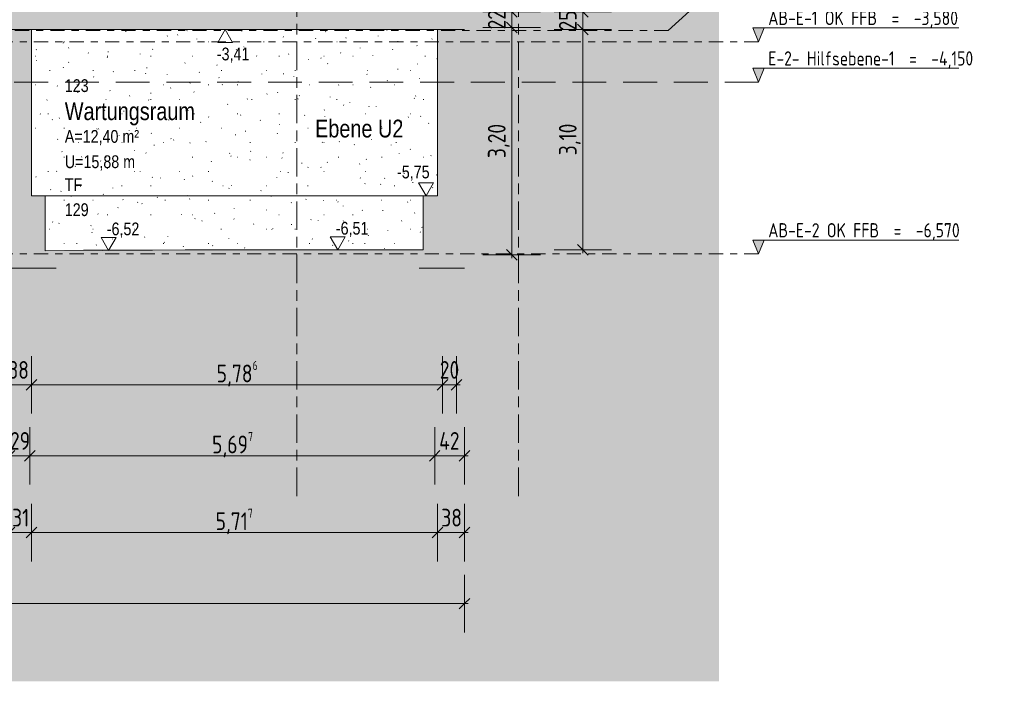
# Model space of a CAD drawing. Header units: metres. Extents: x -34 to 182, y -15 to 869.
# Tile 18 of 46: x 16 to 30, y -15 to -6. Entities that reach past the tile are written whole.
import ezdxf

# ---------------------------------------------------------------- set-up
doc = ezdxf.new("R2010")
doc.units = ezdxf.units.M
for name, pattern in [('_Ebene_', [0.4, 0.2, -0.1, 0, -0.1]), ('_Rasterlinie_', [0.75, 0.4, -0.1, 0.15, -0.1]), ('Abgebrochen', [0.714375, 0.47625, -0.238125])]:
    doc.linetypes.add(name, pattern=pattern)
for name, color, linetype, lineweight in [('A_Bem', 7, 'Continuous', 5), ('A_Bem-100', 7, 'Continuous', 5), ('A_Detailelemente', 7, 'Continuous', 9), ('A_Ebenen', 130, 'Continuous', 5), ('A_Geschossdecken', 7, 'Continuous', 5), ('A_Geschossdecken_Schraffur', 7, 'Continuous', 5), ('A_Hoehenkoten', 124, 'Continuous', 5), ('A_Notizen', 130, 'Continuous', 5), ('A_Raster', 128, 'Continuous', 5), ('A_Raum-Txt', 16, 'Continuous', 5), ('A_Wand', 244, 'Continuous', 5), ('A_Wand_Schraff', 1, 'Continuous', 5), ('A_Wände_Oberflächenschraffur', 244, 'Continuous', 5)]:
    doc.layers.add(name, color=color, linetype=linetype, lineweight=lineweight)
doc.styles.add('Arial', font='arial.ttf', dxfattribs={"width": 0.8, "height": 0.18})
doc.styles.add('Arial_B', font='txt', dxfattribs={"width": 0.8, "height": 0.25})
doc.styles.add('ISOCPEUR', font='isocpeur.ttf', dxfattribs={"width": 0.8, "height": 0.2})
doc.styles.add('ISOCPEUR_1', font='isocpeur.ttf', dxfattribs={"width": 0.8, "height": 0.25})
doc.dimstyles.new('BLB-Standard_2_5_Aussen', dxfattribs={"dimscale": 0.3048, "dimtxt": 0.248995, "dimasz": 0.492126, "dimexe": 1.32874, "dimexo": 0.0625, "dimgap": 0.032808, "dimtad": 1, "dimdec": 1, "dimlfac": 100, "dimrnd": 0.1, "dimdsep": 46, "dimtxsty": 'ISOCPEUR_1', "dimblk1": 'OBLIQUE', "dimblk2": 'OBLIQUE', "dimsah": 1, "dimcen": 0.09, "dimdle": 0.164042, "dimazin": 0, "dimtfac": 1, "dimtdec": 4, "dimtix": 1, "dimtmove": 0, "dimatfit": 3, "dimfxl": 1.32874, "dimfxlon": 1, "dimtvp": 1, "dimtolj": 1, "dimtzin": 0, "dimarcsym": 2})
doc.dimstyles.new('BLB-Standard_2_5_Aussen_1', dxfattribs={"dimscale": 0.3048, "dimtxt": 0.248995, "dimasz": 0.492126, "dimexe": 1.32874, "dimexo": 0.0625, "dimgap": 0.032808, "dimtad": 1, "dimrnd": 0.001, "dimzin": 0, "dimdsep": 46, "dimtxsty": 'ISOCPEUR_1', "dimblk1": 'OBLIQUE', "dimblk2": 'OBLIQUE', "dimsah": 1, "dimcen": 0.09, "dimdle": 0.164042, "dimazin": 0, "dimtfac": 1, "dimtdec": 4, "dimtix": 1, "dimtmove": 0, "dimatfit": 3, "dimfxl": 1.32874, "dimfxlon": 1, "dimtvp": 1, "dimtolj": 1, "dimtzin": 0, "dimarcsym": 2})
pattern_1 = [(0, (20.687, 18.796), (0.813, 0.203), [0.007, -0.603, 0.007, -0.603, -3.251]), (0, (20.687, 18.796), (0.813, 0.203), [-1.219, 0.007, -1.212, 0.007, -0.603, -1.422]), (0, (20.687, 18.796), (0.813, 0.203), [-3.048, 0.007, -0.4, 0.007, -1.009]), (120, (20.991, 18.897), (-0.5823032, 0.6025787), [0.007, -0.603, 0.007, -0.603, -3.251]), (120, (20.991, 18.897), (-0.5823032, 0.6025787), [-1.219, 0.007, -1.212, 0.007, -0.603, -1.422]), (120, (20.991, 18.897), (-0.5823032, 0.6025787), [-3.048, 0.007, -0.4, 0.007, -1.009]), (240, (21.093, 19.304), (-0.2306968, -0.8055787), [0.007, -0.603, 0.007, -0.603, -3.251]), (240, (21.093, 19.304), (-0.2306968, -0.8055787), [-1.219, 0.007, -1.212, 0.007, -0.603, -1.422]), (240, (21.093, 19.304), (-0.2306968, -0.8055787), [-3.048, 0.007, -0.4, 0.007, -1.009])]

# ---------------------------------------------------------------- blocks, each defined once
blk = doc.blocks.new('Ebene - Rohbau-1046864-E')
at = {"layer": 'A_Ebenen'}
blk.add_hatch(color=256, dxfattribs=at).paths.add_polyline_path([(26.672, -2.599), (26.592, -2.795), (26.513, -2.599)], flags=0)
at = {"layer": 'A_Ebenen', "color": 170, "lineweight": 9}
for p, q in [((26.513, -2.599), (26.592, -2.795)), ((26.513, -2.599), (29.413, -2.599)), ((26.592, -2.795), (26.672, -2.599))]:
    blk.add_line(p, q, dxfattribs=at)
at = {"layer": 'A_Ebenen', "color": 251, "lineweight": 9}
for p, q in [((26.672, -2.599), (26.513, -2.599)), ((26.513, -2.599), (26.592, -2.795)), ((26.592, -2.795), (26.672, -2.599))]:
    blk.add_line(p, q, dxfattribs=at)
blk = doc.blocks.new('Höhenkoten - leer-6237472-E')
at = {"layer": 'A_Hoehenkoten'}
for p, q in [((-24.774, -6.765), (-24.982, -6.765)), ((-24.878, -6.945), (-24.982, -6.765)), ((-24.878, -6.945), (-24.774, -6.765))]:
    blk.add_line(p, q, dxfattribs=at)
blk = doc.blocks.new('DIMBLOCK11-E')
at = {"layer": 'A_Bem-100'}
for p, q in [((16.046, -11.804), (16.046, -12.614)), ((16.046, -12.209), (16.046, -11.804)), ((16.336, -11.804), (16.336, -12.614)), ((16.336, -12.209), (16.336, -11.804)), ((16.046, -12.209), (16.336, -12.209))]:
    blk.add_line(p, q, dxfattribs=at)
at = {"layer": 'A_Bem-100', "lineweight": 9}
for p, q in [((16.046, -12.209), (16.121, -12.134)), ((16.336, -12.209), (16.411, -12.134)), ((16.046, -12.209), (15.971, -12.284)), ((16.336, -12.209), (16.261, -12.284))]:
    blk.add_line(p, q, dxfattribs=at)
at = {"layer": 'A_Bem-100', "color": 0, "insert": (16.054, -11.873), "char_height": 0.25, "width": 0.32865, "attachment_point": 1, "line_spacing_factor": 1.149209, "style": 'ISOCPEUR_1'}
blk.add_mtext('29', dxfattribs=at)
blk = doc.blocks.new('_Oblique')
at = {"color": 0, "linetype": 'ByBlock', "lineweight": -2}
blk.add_line((-0.5, -0.5), (0.5, 0.5), dxfattribs=at)
blk = doc.blocks.new('DIMBLOCK12-E')
at = {"layer": 'A_Bem-100'}
for p, q in [((16.336, -11.804), (16.336, -12.614)), ((16.336, -12.209), (16.336, -11.804)), ((22.033, -11.804), (22.033, -12.614)), ((22.033, -12.209), (22.033, -11.804)), ((16.336, -12.209), (22.033, -12.209))]:
    blk.add_line(p, q, dxfattribs=at)
at = {"layer": 'A_Bem-100', "lineweight": 9}
for p, q in [((16.336, -12.209), (16.411, -12.134)), ((22.033, -12.209), (22.108, -12.134)), ((16.336, -12.209), (16.261, -12.284)), ((22.033, -12.209), (21.958, -12.284))]:
    blk.add_line(p, q, dxfattribs=at)
at = {"layer": 'A_Bem-100', "color": 0, "insert": (18.899, -11.873), "char_height": 0.25, "width": 0.68419, "attachment_point": 1, "line_spacing_factor": 1.149209, "style": 'ISOCPEUR_1'}
blk.add_mtext('5,69\\A2\\H0.5x;\\S7^  ;\\H2x;', dxfattribs=at)
blk = doc.blocks.new('DIMBLOCK13-E')
at = {"layer": 'A_Bem-100'}
for p, q in [((22.033, -11.804), (22.033, -12.614)), ((22.033, -12.209), (22.033, -11.804)), ((22.453, -11.804), (22.453, -12.614)), ((22.453, -12.209), (22.453, -11.804)), ((22.033, -12.209), (22.503, -12.209))]:
    blk.add_line(p, q, dxfattribs=at)
at = {"layer": 'A_Bem-100', "lineweight": 9}
for p, q in [((22.033, -12.209), (22.108, -12.134)), ((22.453, -12.209), (22.528, -12.134)), ((22.033, -12.209), (21.958, -12.284)), ((22.453, -12.209), (22.378, -12.284))]:
    blk.add_line(p, q, dxfattribs=at)
at = {"layer": 'A_Bem-100', "color": 0, "insert": (22.096, -11.873), "char_height": 0.25, "width": 0.35255, "attachment_point": 1, "line_spacing_factor": 1.149209, "style": 'ISOCPEUR_1'}
blk.add_mtext('42', dxfattribs=at)
blk = doc.blocks.new('DIMBLOCK28-E')
at = {"layer": 'A_Bem-100'}
for p, q in [((15.976, -10.804), (15.976, -11.614)), ((15.976, -11.209), (15.976, -10.804)), ((16.356, -10.804), (16.356, -11.614)), ((16.356, -11.209), (16.356, -10.804)), ((15.976, -11.209), (16.356, -11.209))]:
    blk.add_line(p, q, dxfattribs=at)
at = {"layer": 'A_Bem-100', "lineweight": 9}
for p, q in [((15.976, -11.209), (15.901, -11.284)), ((15.976, -11.209), (16.051, -11.134)), ((16.356, -11.209), (16.281, -11.284)), ((16.356, -11.209), (16.431, -11.134))]:
    blk.add_line(p, q, dxfattribs=at)
at = {"layer": 'A_Bem-100', "color": 0, "insert": (16.029, -10.873), "char_height": 0.25, "width": 0.32865, "attachment_point": 1, "line_spacing_factor": 1.149209, "style": 'ISOCPEUR_1'}
blk.add_mtext('38', dxfattribs=at)
blk = doc.blocks.new('DIMBLOCK29-E')
at = {"layer": 'A_Bem-100'}
for p, q in [((16.356, -10.804), (16.356, -11.614)), ((16.356, -11.209), (16.356, -10.804)), ((22.142, -10.804), (22.142, -11.614)), ((22.142, -11.209), (22.142, -10.804)), ((16.356, -11.209), (22.142, -11.209))]:
    blk.add_line(p, q, dxfattribs=at)
at = {"layer": 'A_Bem-100', "lineweight": 9}
for p, q in [((16.356, -11.209), (16.281, -11.284)), ((16.356, -11.209), (16.431, -11.134)), ((22.142, -11.209), (22.067, -11.284)), ((22.142, -11.209), (22.217, -11.134))]:
    blk.add_line(p, q, dxfattribs=at)
at = {"layer": 'A_Bem-100', "color": 0, "insert": (18.964, -10.873), "char_height": 0.25, "width": 0.68419, "attachment_point": 1, "line_spacing_factor": 1.149209, "style": 'ISOCPEUR_1'}
blk.add_mtext('5,78\\A2\\H0.5x;\\S6^  ;\\H2x;', dxfattribs=at)
blk = doc.blocks.new('DIMBLOCK30-E')
at = {"layer": 'A_Bem-100'}
for p, q in [((22.142, -10.804), (22.142, -11.614)), ((22.142, -11.209), (22.142, -10.804)), ((22.342, -10.804), (22.342, -11.614)), ((22.342, -11.209), (22.342, -10.804)), ((22.142, -11.209), (22.392, -11.209))]:
    blk.add_line(p, q, dxfattribs=at)
at = {"layer": 'A_Bem-100', "lineweight": 9}
for p, q in [((22.142, -11.209), (22.067, -11.284)), ((22.142, -11.209), (22.217, -11.134)), ((22.342, -11.209), (22.267, -11.284)), ((22.342, -11.209), (22.417, -11.134))]:
    blk.add_line(p, q, dxfattribs=at)
at = {"layer": 'A_Bem-100', "color": 0, "insert": (22.105, -10.873), "char_height": 0.25, "width": 0.32865, "attachment_point": 1, "line_spacing_factor": 1.149209, "style": 'ISOCPEUR_1'}
blk.add_mtext('20', dxfattribs=at)
blk = doc.blocks.new('DIMBLOCK50-E')
at = {"layer": 'A_Bem-100'}
for p, q in [((16.046, -12.885), (16.046, -13.695)), ((16.046, -13.29), (16.046, -12.885)), ((16.356, -12.885), (16.356, -13.695)), ((16.356, -13.29), (16.356, -12.885)), ((16.046, -13.29), (16.356, -13.29))]:
    blk.add_line(p, q, dxfattribs=at)
at = {"layer": 'A_Bem-100', "lineweight": 9}
for p, q in [((16.046, -13.29), (15.971, -13.365)), ((16.046, -13.29), (16.121, -13.215)), ((16.356, -13.29), (16.281, -13.365)), ((16.356, -13.29), (16.431, -13.215))]:
    blk.add_line(p, q, dxfattribs=at)
at = {"layer": 'A_Bem-100', "color": 0, "insert": (16.084, -12.954), "char_height": 0.25, "width": 0.28085, "attachment_point": 1, "line_spacing_factor": 1.149209, "style": 'ISOCPEUR_1'}
blk.add_mtext('31', dxfattribs=at)
blk = doc.blocks.new('DIMBLOCK51-E')
at = {"layer": 'A_Bem-100'}
for p, q in [((16.356, -12.885), (16.356, -13.695)), ((16.356, -13.29), (16.356, -12.885)), ((22.073, -12.885), (22.073, -13.695)), ((22.073, -13.29), (22.073, -12.885)), ((16.356, -13.29), (22.073, -13.29))]:
    blk.add_line(p, q, dxfattribs=at)
at = {"layer": 'A_Bem-100', "lineweight": 9}
for p, q in [((16.356, -13.29), (16.281, -13.365)), ((16.356, -13.29), (16.431, -13.215)), ((22.073, -13.29), (21.998, -13.365)), ((22.073, -13.29), (22.148, -13.215))]:
    blk.add_line(p, q, dxfattribs=at)
at = {"layer": 'A_Bem-100', "color": 0, "insert": (18.949, -12.954), "char_height": 0.25, "width": 0.63639, "attachment_point": 1, "line_spacing_factor": 1.149209, "style": 'ISOCPEUR_1'}
blk.add_mtext('5,71\\A2\\H0.5x;\\S7^  ;\\H2x;', dxfattribs=at)
blk = doc.blocks.new('DIMBLOCK52-E')
at = {"layer": 'A_Bem-100'}
for p, q in [((22.073, -12.885), (22.073, -13.695)), ((22.073, -13.29), (22.073, -12.885)), ((22.453, -12.885), (22.453, -13.695)), ((22.453, -13.29), (22.453, -12.885)), ((22.073, -13.29), (22.503, -13.29))]:
    blk.add_line(p, q, dxfattribs=at)
at = {"layer": 'A_Bem-100', "lineweight": 9}
for p, q in [((22.073, -13.29), (21.998, -13.365)), ((22.073, -13.29), (22.148, -13.215)), ((22.453, -13.29), (22.378, -13.365)), ((22.453, -13.29), (22.528, -13.215))]:
    blk.add_line(p, q, dxfattribs=at)
at = {"layer": 'A_Bem-100', "color": 0, "insert": (22.126, -12.954), "char_height": 0.25, "width": 0.32865, "attachment_point": 1, "line_spacing_factor": 1.149209, "style": 'ISOCPEUR_1'}
blk.add_mtext('38', dxfattribs=at)
blk = doc.blocks.new('DIMBLOCK53-E')
at = {"layer": 'A_Bem-100'}
for p, q in [((22.713, -6.175), (23.523, -6.175)), ((23.118, -6.175), (22.713, -6.175)), ((23.118, -9.425), (23.118, -6.175)), ((22.713, -9.375), (23.523, -9.375)), ((23.118, -9.375), (22.713, -9.375))]:
    blk.add_line(p, q, dxfattribs=at)
at = {"layer": 'A_Bem-100', "lineweight": 9}
for p, q in [((23.118, -6.175), (23.043, -6.1)), ((23.118, -6.175), (23.193, -6.25)), ((23.118, -9.375), (23.043, -9.3)), ((23.118, -9.375), (23.193, -9.45))]:
    blk.add_line(p, q, dxfattribs=at)
at = {"layer": 'A_Bem-100', "color": 0, "insert": (22.782, -8.015), "char_height": 0.25, "width": 0.57664, "attachment_point": 1, "rotation": 90, "line_spacing_factor": 1.149209, "style": 'ISOCPEUR_1'}
blk.add_mtext('3,20', dxfattribs=at)
blk = doc.blocks.new('DIMBLOCK54-E')
at = {"layer": 'A_Bem-100'}
for p, q in [((22.713, -5.955), (23.523, -5.955)), ((23.118, -5.955), (22.713, -5.955)), ((23.118, -6.175), (23.118, -5.955)), ((22.713, -6.175), (23.523, -6.175)), ((23.118, -6.175), (22.713, -6.175))]:
    blk.add_line(p, q, dxfattribs=at)
at = {"layer": 'A_Bem-100', "lineweight": 9}
for p, q in [((23.118, -5.955), (23.043, -5.88)), ((23.118, -5.955), (23.193, -6.03)), ((23.118, -6.175), (23.043, -6.1)), ((23.118, -6.175), (23.193, -6.25))]:
    blk.add_line(p, q, dxfattribs=at)
at = {"layer": 'A_Bem-100', "color": 0, "insert": (22.782, -6.202), "char_height": 0.25, "width": 0.32865, "attachment_point": 1, "rotation": 90, "line_spacing_factor": 1.149209, "style": 'ISOCPEUR_1'}
blk.add_mtext('22', dxfattribs=at)
blk = doc.blocks.new('DIMBLOCK61-E')
at = {"layer": 'A_Bem-100'}
for p, q in [((23.713, -6.205), (24.523, -6.205)), ((24.118, -6.205), (23.713, -6.205)), ((24.118, -9.355), (24.118, -6.205)), ((23.713, -9.305), (24.523, -9.305)), ((24.118, -9.305), (23.713, -9.305))]:
    blk.add_line(p, q, dxfattribs=at)
at = {"layer": 'A_Bem-100', "lineweight": 9}
for p, q in [((24.118, -6.205), (24.043, -6.13)), ((24.118, -6.205), (24.193, -6.28)), ((24.118, -9.305), (24.043, -9.23)), ((24.118, -9.305), (24.193, -9.38))]:
    blk.add_line(p, q, dxfattribs=at)
at = {"layer": 'A_Bem-100', "color": 0, "insert": (23.782, -7.975), "char_height": 0.25, "width": 0.52883, "attachment_point": 1, "rotation": 90, "line_spacing_factor": 1.149209, "style": 'ISOCPEUR_1'}
blk.add_mtext('3,10', dxfattribs=at)
blk = doc.blocks.new('DIMBLOCK62-E')
at = {"layer": 'A_Bem-100'}
for p, q in [((23.713, -5.955), (24.523, -5.955)), ((24.118, -5.955), (23.713, -5.955)), ((24.118, -6.205), (24.118, -5.955)), ((23.713, -6.205), (24.523, -6.205)), ((24.118, -6.205), (23.713, -6.205))]:
    blk.add_line(p, q, dxfattribs=at)
at = {"layer": 'A_Bem-100', "lineweight": 9}
for p, q in [((24.118, -5.955), (24.043, -5.88)), ((24.118, -5.955), (24.193, -6.03)), ((24.118, -6.205), (24.043, -6.13)), ((24.118, -6.205), (24.193, -6.28))]:
    blk.add_line(p, q, dxfattribs=at)
at = {"layer": 'A_Bem-100', "color": 0, "insert": (23.782, -6.217), "char_height": 0.25, "width": 0.32865, "attachment_point": 1, "rotation": 90, "line_spacing_factor": 1.149209, "style": 'ISOCPEUR_1'}
blk.add_mtext('25', dxfattribs=at)
blk = doc.blocks.new('DIMBLOCK82-E')
at = {"layer": 'A_Bem-100'}
for p, q in [((-26.693, -13.885), (-26.693, -14.695)), ((-26.693, -14.29), (-26.693, -13.885)), ((22.453, -13.885), (22.453, -14.695)), ((22.453, -14.29), (22.453, -13.885)), ((-26.743, -14.29), (22.503, -14.29))]:
    blk.add_line(p, q, dxfattribs=at)
at = {"layer": 'A_Bem-100', "lineweight": 9}
for p, q in [((-26.693, -14.29), (-26.618, -14.215)), ((22.453, -14.29), (22.528, -14.215)), ((-26.693, -14.29), (-26.768, -14.365)), ((22.453, -14.29), (22.378, -14.365))]:
    blk.add_line(p, q, dxfattribs=at)
at = {"layer": 'A_Bem-100', "color": 0, "insert": (-2.474, -13.954), "char_height": 0.25, "width": 0.84852, "attachment_point": 1, "line_spacing_factor": 1.149209, "style": 'ISOCPEUR_1'}
blk.add_mtext('49,14\\A2\\H0.5x;\\S6^  ;\\H2x;', dxfattribs=at)

msp = doc.modelspace()

# ---------------------------------------------------------------- hatches: boundary and pattern name
at = {"layer": 'A_Detailelemente'}
msp.add_hatch(color=254, dxfattribs=at).paths.add_polyline_path([(-28.9424, -15.3838), (26.0353, -15.3838), (26.0353, -4.2673), (25.1763, -4.2666), (24.1185, -4.2651), (22.4528, -4.2651), (22.4528, -9.5651), (22.8028, -9.5651), (22.8028, -10.0651), (21.8128, -10.0651), (21.8128, -9.5651), (16.706, -9.5651), (16.706, -10.0651), (15.696, -10.0651), (15.696, -9.5651), (-0.361, -9.5651), (-0.361, -10.0651), (-1.361, -10.0651), (-1.361, -9.5651), (-13.375, -9.5651), (-13.375, -10.0651), (-14.3709, -10.0651), (-14.3709, -9.5651), (-14.026, -9.5651), (-14.026, -7.1851), (-19.8818, -7.1851), (-19.8818, -9.5451), (-19.5319, -9.5451), (-19.5319, -10.0451), (-20.4618, -10.0451), (-20.4618, -9.5451), (-22.7623, -9.5451), (-22.7623, -10.0451), (-23.7623, -10.0451), (-23.7623, -9.5451), (-23.4123, -9.5451), (-23.4123, -7.1851), (-24.5344, -7.1851), (-24.5344, -8.0351), (-26.6944, -8.0351), (-26.6944, -9.3651), (-28.9424, -9.3651), (-28.9424, -14.9589)], flags=0)
at = {"layer": 'A_Geschossdecken_Schraffur', "lineweight": 9}
for points in [[(16.046, -6.2051), (22.2628, -6.2051), (22.2628, -5.9551), (16.046, -5.9551)], [(22.4528, -9.5651), (22.4528, -9.3051), (18.7641, -9.3051), (17.3555, -9.3148), (17.0907, -9.3106), (16.3677, -9.3251), (16.0442, -9.3751), (10.4043, -9.3751), (5.4187, -9.3789), (1.9826, -9.3751), (-1.0001, -9.3751), (-1.0001, -9.5651), (21.8128, -9.5651)]]:
    msp.add_hatch(color=253, dxfattribs=at).paths.add_polyline_path(points, flags=0)
h = msp.add_hatch(color=253, dxfattribs=at)
h.paths.add_polyline_path([(-13.375, -10.0651), (-13.375, -9.5651), (-14.3709, -9.5651), (-14.3709, -10.0651)], flags=0)
h.paths.add_polyline_path([(16.706, -10.0651), (16.706, -9.5651), (15.696, -9.5651), (15.696, -10.0651)], flags=0)
h.paths.add_polyline_path([(-1.361, -10.0651), (-0.361, -10.0651), (-0.361, -9.5651), (-1.361, -9.5651), (-1.361, -9.768)], flags=0)
h.paths.add_polyline_path([(21.8128, -10.0651), (22.8028, -10.0651), (22.8028, -9.5651), (21.8128, -9.5651), (21.8128, -9.768)], flags=0)
at = {"layer": 'A_Wand_Schraff', "lineweight": 9}
for points in [[(22.4528, -6.2051), (22.4528, -4.2651), (22.0328, -4.2651), (22.0328, -5.9551), (22.2628, -5.9551), (22.2628, -6.2051)], [(16.356, -8.5451), (16.356, -6.2051), (16.046, -6.2051), (16.046, -8.5451)], [(22.4528, -8.5451), (22.4528, -6.2051), (22.0728, -6.2051), (22.0728, -8.5451)], [(16.1106, -9.3651), (16.3677, -9.3251), (16.551, -9.3214), (16.551, -8.5451), (15.851, -8.5451), (15.851, -9.3651)], [(21.8728, -9.3051), (22.4528, -9.3051), (22.4528, -8.5451), (21.8728, -8.5451)]]:
    msp.add_hatch(color=253, dxfattribs=at).paths.add_polyline_path(points, flags=0)
at = {"layer": 'A_Wände_Oberflächenschraffur'}
h = msp.add_hatch(dxfattribs=at)
h.set_pattern_fill('FP_1', style=0, pattern_type=2)
h.set_pattern_definition(pattern_1)
h.paths.add_polyline_path([(18.5219, -8.5451), (22.0728, -8.5451), (22.0728, -6.2051), (16.356, -6.2051), (16.356, -8.5451), (17.445, -8.5451)], flags=0)
h = msp.add_hatch(dxfattribs=at)
h.set_pattern_fill('FP_1', style=0, pattern_type=2)
h.set_pattern_definition(pattern_1)
h.paths.add_polyline_path([(16.551, -9.3214), (17.1377, -9.3097), (17.3567, -9.3131), (18.5219, -9.3051), (21.8728, -9.3051), (21.8728, -8.5451), (16.551, -8.5451), (16.551, -9.3148)], flags=0)

# ---------------------------------------------------------------- linework, layer by layer
at = {"layer": 'A_Ebenen', "color": 170, "lineweight": 9}
msp.add_line((25.3224, -6.2151), (26.0846, -5.5182), dxfattribs=at)
at = {"layer": 'A_Ebenen', "color": 170, "linetype": '_Ebene_', "lineweight": 9}
for p, q in [((25.3224, -6.2151), (-29.4728, -6.2151)), ((26.5924, -6.3751), (-30.8344, -6.3751)), ((26.5924, -9.3651), (-30.8344, -9.3651))]:
    msp.add_line(p, q, dxfattribs=at)
at = {"layer": 'A_Ebenen', "color": 31, "linetype": 'Abgebrochen'}
msp.add_line((26.5924, -6.9451), (-30.8344, -6.9451), dxfattribs=at)
at = {"layer": 'A_Geschossdecken', "color": 250, "lineweight": 9}
for p, q in [((16.046, -6.2051), (22.2628, -6.2051)), ((17.0907, -9.3106), (16.551, -9.3214)), ((17.1377, -9.3097), (17.0907, -9.3106)), ((17.3555, -9.3148), (17.0907, -9.3106)), ((18.7641, -9.3051), (17.3555, -9.3148)), ((17.3567, -9.3131), (17.3555, -9.3148)), ((21.8728, -9.3051), (18.5219, -9.3051)), ((15.696, -9.5651), (16.706, -9.5651)), ((21.8128, -9.5651), (22.4528, -9.5651))]:
    msp.add_line(p, q, dxfattribs=at)
at = {"layer": 'A_Raster', "linetype": '_Rasterlinie_', "lineweight": 9}
for p, q in [((20.0914, -12.7741), (20.0914, 6.7822)), ((23.2114, -12.7741), (23.2114, 6.7822))]:
    msp.add_line(p, q, dxfattribs=at)
at = {"layer": 'A_Wand', "color": 250, "lineweight": 9}
for p, q in [((16.356, -8.5451), (16.356, -6.2051)), ((22.0728, -6.2051), (22.0728, -8.5451)), ((22.2628, -6.2051), (22.4528, -6.2051)), ((22.0728, -8.5451), (16.356, -8.5451)), ((16.551, -9.3214), (16.551, -8.5451)), ((21.8728, -8.5451), (21.8728, -9.3051)), ((17.1377, -9.3097), (17.3567, -9.3131)), ((17.3567, -9.3131), (18.5219, -9.3051))]:
    msp.add_line(p, q, dxfattribs=at)

# ---------------------------------------------------------------- block references
at = {"layer": 'A_Ebenen', "color": 251, "lineweight": 9}
for p in [(0, -3.58), (0, -4.15), (0, -6.57)]:
    msp.add_blockref('Ebene - Rohbau-1046864-E', p, dxfattribs=at)
at = {"layer": 'A_Hoehenkoten', "extrusion": (0, 0, -1), "rotation": 180}
msp.add_blockref('Höhenkoten - leer-6237472-E', (-43.9623, -13.1502), dxfattribs=at)
at = {"layer": 'A_Hoehenkoten'}
for p in [(46.7893, -1.6), (42.3212, -2.3691), (45.5457, -2.36)]:
    msp.add_blockref('Höhenkoten - leer-6237472-E', p, dxfattribs=at)

# ---------------------------------------------------------------- texts
at = {"layer": 'A_Ebenen', "color": 7, "char_height": 0.2, "attachment_point": 1, "style": 'ISOCPEUR'}
for s, insert, width in [('AB-E-1 OK FFB  =  -3,580', (26.7288, -5.9409), 3.270885), ('E-2- Hilfsebene-1  =  -4,150', (26.7288, -6.5109), 3.565906), ('AB-E-2 OK FFB  =  -6,570', (26.7288, -8.9309), 3.315779)]:
    msp.add_mtext(s, dxfattribs=dict(at, insert=insert, width=width))
at = {"layer": 'A_Hoehenkoten', "char_height": 0.18, "width": 0.542095, "attachment_point": 1, "line_spacing_factor": 0.941778, "style": 'Arial'}
for s, insert in [('-3,41', (18.9665, -6.4582)), ('-5,75', (21.5033, -8.1201)), ('-6,52', (17.4171, -8.922)), ('-6,51', (20.6417, -8.9129))]:
    msp.add_mtext(s, dxfattribs=dict(at, insert=insert))
at = {"layer": 'A_Notizen', "color": 7, "insert": (20.3496, -7.4737), "char_height": 0.25, "width": 1.532827, "attachment_point": 1, "style": 'Arial_B'}
msp.add_mtext('Ebene U2', dxfattribs=at)
at = {"layer": 'A_Raum-Txt', "attachment_point": 1}
for s, insert, char_height, width, style in [('123', (16.826, -6.9039), 0.18, 0.40405, 'Arial'), ('Wartungsraum', (16.826, -7.2293), 0.25, 2.379408, 'Arial_B'), ('A=12,40 m²', (16.826, -7.6192), 0.18, 1.244219, 'Arial'), ('U=15,88 m', (16.826, -7.9758), 0.18, 1.180084, 'Arial'), ('TF', (16.826, -8.2984), 0.18, 0.295021, 'Arial'), ('129', (16.826, -8.6511), 0.18, 0.40405, 'Arial')]:
    msp.add_mtext(s, dxfattribs=dict(at, insert=insert, char_height=char_height, width=width, style=style))

# ---------------------------------------------------------------- dimensions: what is measured, and where the dimension line sits
at = {"layer": 'A_Bem'}
for base, p1, p2, dimstyle, override, picture, middle in [((23.1185, -5.9551), (22.7135, -6.1751), (22.7135, -5.9551), 'BLB-Standard_2_5_Aussen', {"dimpost": '<>', "dimfxl": 0.22}, 'DIMBLOCK54-E', (22.9835, -6.0651)), ((24.1185, -5.9551), (23.7135, -6.2051), (23.7135, -5.9551), 'BLB-Standard_2_5_Aussen', {"dimpost": '<>', "dimfxl": 0.25}, 'DIMBLOCK62-E', (23.9835, -6.0801)), ((23.1185, -6.1751), (22.7135, -9.3751), (22.7135, -6.1751), 'BLB-Standard_2_5_Aussen_1', {"dimpost": '<>', "dimfxl": 3.2}, 'DIMBLOCK53-E', (22.9835, -7.7751)), ((24.1185, -6.2051), (23.7135, -9.3051), (23.7135, -6.2051), 'BLB-Standard_2_5_Aussen_1', {"dimpost": '<>', "dimfxl": 3.1}, 'DIMBLOCK61-E', (23.9835, -7.7551))]:
    dim = msp.add_linear_dim(base=base, p1=p1, p2=p2, angle=90, dimstyle=dimstyle, override=override, dxfattribs=at)
    dim.commit()
    dim.dimension.update_dxf_attribs({"geometry": picture, "text_midpoint": middle})
for base, p1, p2, override, picture, middle in [((16.3564, -11.2092), (15.9764, -10.8042), (16.3564, -10.8042), {"dimpost": '<>', "dimfxl": 0.38}, 'DIMBLOCK28-E', (16.1664, -11.0742)), ((22.3423, -11.2092), (22.1423, -10.8042), (22.3423, -10.8042), {"dimpost": '<>', "dimfxl": 0.2}, 'DIMBLOCK30-E', (22.2423, -11.0742)), ((16.336, -12.2092), (16.046, -11.8042), (16.336, -11.8042), {"dimpost": '<>', "dimfxl": 0.29}, 'DIMBLOCK11-E', (16.191, -12.0742)), ((22.4528, -12.2092), (22.0328, -11.8042), (22.4528, -11.8042), {"dimpost": '<>', "dimfxl": 0.42}, 'DIMBLOCK13-E', (22.2428, -12.0742)), ((16.356, -13.2905), (16.046, -12.8855), (16.356, -12.8855), {"dimpost": '<>', "dimfxl": 0.31}, 'DIMBLOCK50-E', (16.201, -13.1555)), ((22.4528, -13.2905), (22.0728, -12.8855), (22.4528, -12.8855), {"dimpost": '<>', "dimfxl": 0.38}, 'DIMBLOCK52-E', (22.2628, -13.1555))]:
    dim = msp.add_linear_dim(base=base, p1=p1, p2=p2, dimstyle='BLB-Standard_2_5_Aussen', override=override, dxfattribs=at)
    dim.commit()
    dim.dimension.update_dxf_attribs({"geometry": picture, "text_midpoint": middle})
for base, p1, p2, text, override, picture, middle in [((22.1423, -11.2092), (16.3564, -10.8042), (22.1423, -10.8042), '\\A1;5,78\\Q;{\\A1;{\\H0.5x;\\S6^ ;}}', {"dimpost": '<>', "dimfxl": 5.785922}, 'DIMBLOCK29-E', (19.2493, -11.0492)), ((22.0328, -12.2092), (16.336, -11.8042), (22.0328, -11.8042), '\\A1;5,69\\Q;{\\A1;{\\H0.5x;\\S7^ ;}}', {"dimpost": '<>', "dimfxl": 5.696802}, 'DIMBLOCK12-E', (19.1844, -12.0492)), ((22.0728, -13.2905), (16.356, -12.8855), (22.0728, -12.8855), '\\A1;5,71\\Q;{\\A1;{\\H0.5x;\\S7^ ;}}', {"dimpost": '<>', "dimfxl": 5.716802}, 'DIMBLOCK51-E', (19.2144, -13.1305)), ((22.4528, -14.2905), (-26.6933, -13.8855), (22.4528, -13.8855), '\\A1;49,14\\Q;{\\A1;{\\H0.5x;\\S6^ ;}}', {"dimpost": '<>', "dimfxl": 49.146051}, 'DIMBLOCK82-E', (-2.1202, -14.1305))]:
    dim = msp.add_linear_dim(base=base, p1=p1, p2=p2, text=text, dimstyle='BLB-Standard_2_5_Aussen_1', override=override, dxfattribs=at)
    dim.commit()
    dim.dimension.update_dxf_attribs({"geometry": picture, "text_midpoint": middle})

doc.saveas('drawing.dxf')
